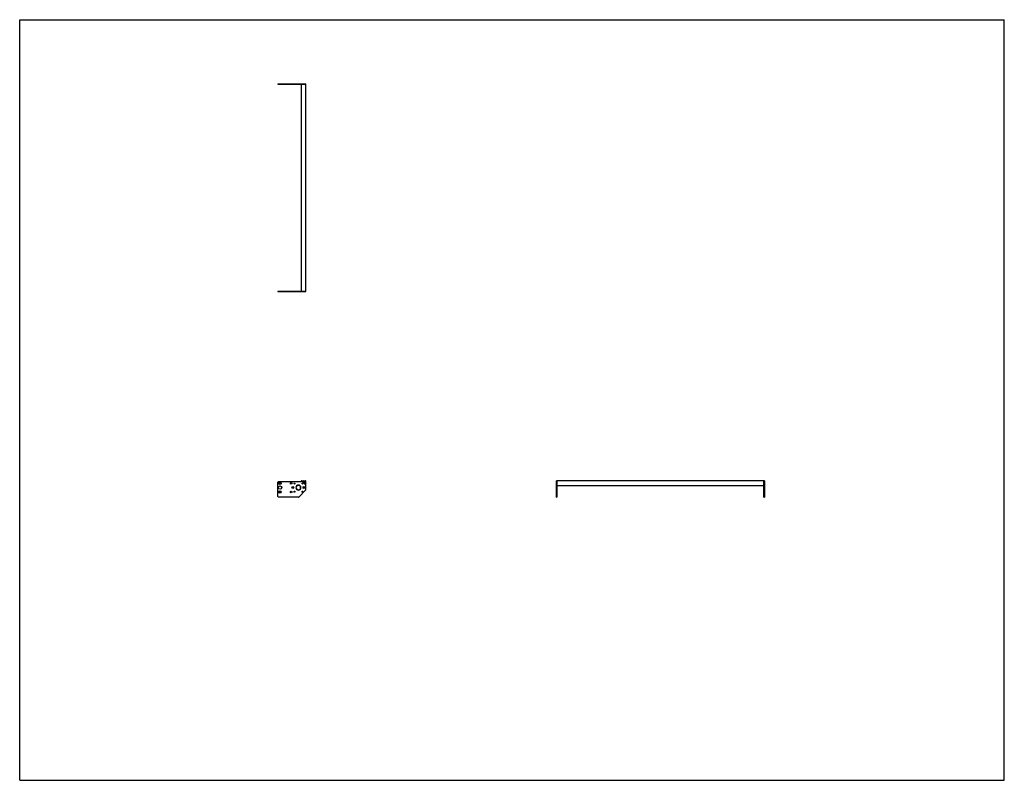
# Model space of a CAD drawing. Header units: inches. Extents: x 0 to 220, y 0 to 170.
import ezdxf

# ---------------------------------------------------------------- set-up
doc = ezdxf.new("R2010")
doc.units = ezdxf.units.IN
doc.header["$LTSCALE"] = 12.1
doc.header["$MEASUREMENT"] = 0
doc.layers.get('0').update_dxf_attribs({"linetype": 'CONTINUOUS'})
for name, color, linetype in [('350539_WW_350539_46_BL3', 7, 'CONTINUOUS'), ('350540_BL0', 7, 'CONTINUOUS'), ('350541_BL4', 7, 'CONTINUOUS'), ('9304XXM_930410M_BL1', 7, 'CONTINUOUS'), ('9304XXM_930410M_BL2', 7, 'CONTINUOUS'), ('9304XXM_930410M_BL5', 7, 'CONTINUOUS'), ('9304XXM_930410M_BL6', 7, 'CONTINUOUS')]:
    doc.layers.add(name, color=color, linetype=linetype)

# ---------------------------------------------------------------- blocks, each defined once
blk = doc.blocks.new('350540_BL0', base_point=(88.86, 86.31))
at = {"layer": '350540_BL0', "color": 7, "linetype": 'CONTINUOUS'}
for p, q in [((57.69, 109.34), (62.91, 109.34)), ((57.69, 109.34), (57.69, 109.22)), ((57.69, 109.22), (63.91, 109.22)), ((62.97, 109.34), (62.97, 109.22)), ((63.15, 109.34), (63.91, 109.34)), ((63.91, 109.22), (63.91, 109.34)), ((57.69, 63.41), (57.69, 66.65)), ((57.82, 66.78), (62.97, 66.78)), ((63.12, 66.93), (62.97, 66.78)), ((63.15, 66.94), (63.88, 66.94)), ((63.91, 64.94), (63.91, 66.91)), ((119.91, 63.29), (119.91, 66.94)), ((120.03, 66.94), (119.91, 66.94)), ((120.03, 66.94), (120.03, 63.29)), ((62.25, 65.98), (62.25, 65.92)), ((62.25, 64.92), (62.25, 64.86)), ((62.31, 65.92), (62.31, 65.98)), ((62.31, 64.86), (62.31, 64.92)), ((62.34, 63.32), (63.88, 64.86)), ((62.25, 63.29), (57.82, 63.29)), ((119.91, 63.29), (120.03, 63.29))]:
    blk.add_line(p, q, dxfattribs=at)
for centre, radius in [((58.17, 66.39), 0.27), ((58.17, 66.39), 0.149), ((60.66, 66.39), 0.164), ((61.38, 66.32), 0.125), ((63.19, 66.32), 0.125), ((58.17, 65.42), 0.375), ((58.17, 64.45), 0.27), ((58.17, 64.45), 0.149), ((60.66, 64.45), 0.164), ((61.03, 65.42), 0.226), ((61.03, 65.42), 0.11), ((61.38, 64.51), 0.125), ((63.19, 64.51), 0.125), ((63.53, 65.42), 0.226), ((63.53, 65.42), 0.11)]:
    blk.add_circle(centre, radius, dxfattribs=at)
for centre, radius, start, end in [((57.82, 66.65), 0.125, 90, 180), ((63.15, 66.91), 0.03, 90, 135), ((63.39, 66.78), 0.181, 118.171, 61.829), ((63.75, 66.38), 0.181, 28.171, 331.829), ((63.88, 66.91), 0.03, 0, 90), ((62.28, 65.42), 0.562, 93.0572, 266.9428), ((62.28, 65.42), 0.5, 93.4398, 266.5602), ((62.28, 65.42), 0.562, 273.0572, 86.9428), ((62.28, 65.42), 0.5, 273.4398, 86.5602), ((63.79, 64.94), 0.125, 315, 360), ((57.82, 63.41), 0.125, 180, 270), ((62.25, 63.41), 0.125, 270, 315)]:
    blk.add_arc(centre, radius, start, end, dxfattribs=at)
for points in [[(63.34, 109.23), (63.33, 109.22), (63.32, 109.22), (63.31, 109.22)], [(63.48, 109.22), (63.47, 109.22), (63.46, 109.22), (63.45, 109.23)], [(119.92, 66.43), (119.92, 66.44), (119.91, 66.45), (119.91, 66.46)], [(119.91, 66.29), (119.91, 66.3), (119.92, 66.31), (119.92, 66.32)]]:
    blk.add_open_spline(points, degree=3, dxfattribs=at)
for points, knots in [([(63.45, 109.23), (63.44, 109.23), (63.42, 109.23), (63.39, 109.24), (63.36, 109.23), (63.35, 109.23), (63.34, 109.23)], [0, 0, 0, 0, 0.250022, 0.5, 0.749977, 1, 1, 1, 1]), ([(119.93, 66.38), (119.93, 66.39), (119.93, 66.41), (119.92, 66.42), (119.92, 66.43)], [0, 0, 0, 0, 0.499981, 1, 1, 1, 1]), ([(119.92, 66.32), (119.92, 66.33), (119.93, 66.35), (119.93, 66.37), (119.93, 66.38)], [0, 0, 0, 0, 0.500019, 1, 1, 1, 1])]:
    blk.add_open_spline(points, degree=3, knots=knots, dxfattribs=at)
blk = doc.blocks.new('9304XXM_930410M_BL1', base_point=(63.39, 87.92))
at = {"layer": '9304XXM_930410M_BL1', "color": 7, "linetype": 'CONTINUOUS'}
for p, q in [((63.45, 109.23), (63.34, 109.23)), ((63.34, 66.81), (63.39, 66.83)), ((63.34, 66.75), (63.34, 66.81)), ((63.39, 66.72), (63.34, 66.75)), ((63.39, 66.83), (63.44, 66.81)), ((63.44, 66.75), (63.39, 66.72)), ((63.44, 66.81), (63.44, 66.75))]:
    blk.add_line(p, q, dxfattribs=at)
for radius in [0.157, 0.0568]:
    blk.add_circle((63.39, 66.78), radius, dxfattribs=at)
blk = doc.blocks.new('9304XXM_930410M_BL2', base_point=(91.76, 66.38))
at = {"layer": '9304XXM_930410M_BL2', "color": 7, "linetype": 'CONTINUOUS'}
for p, q in [((63.7, 66.41), (63.75, 66.43)), ((63.7, 66.35), (63.7, 66.41)), ((63.75, 66.32), (63.7, 66.35)), ((63.75, 66.43), (63.8, 66.41)), ((63.8, 66.35), (63.75, 66.32)), ((63.8, 66.41), (63.8, 66.35)), ((119.92, 66.32), (119.92, 66.43))]:
    blk.add_line(p, q, dxfattribs=at)
for radius in [0.157, 0.0568]:
    blk.add_circle((63.75, 66.38), radius, dxfattribs=at)
blk = doc.blocks.new('350539_WW_350539_46_BL3', base_point=(114.59, 110.73))
at = {"layer": '350539_WW_350539_46_BL3', "color": 7, "linetype": 'CONTINUOUS'}
for p, q in [((62.91, 155.57), (62.91, 109.34)), ((62.91, 155.57), (63.91, 155.57)), ((63.91, 109.34), (63.91, 155.57)), ((62.91, 109.34), (63.91, 109.34)), ((62.94, 66.94), (63.15, 66.94)), ((120.03, 65.9), (120.03, 66.94)), ((166.27, 66.94), (120.03, 66.94)), ((166.27, 66.94), (166.27, 65.9)), ((120.03, 65.9), (166.27, 65.9))]:
    blk.add_line(p, q, dxfattribs=at)
for centre, radius, start, end in [((62.94, 66.91), 0.03, 90, 246.0797), ((62.28, 65.42), 1.6, 62.2096, 66.0797)]:
    blk.add_arc(centre, radius, start, end, dxfattribs=at)
blk = doc.blocks.new('350541_BL4', base_point=(112.04, 109.49))
at = {"layer": '350541_BL4', "color": 7, "linetype": 'CONTINUOUS'}
for p, q in [((57.69, 155.69), (57.69, 155.57)), ((57.69, 155.69), (63.91, 155.69)), ((57.69, 155.57), (62.91, 155.57)), ((62.97, 155.69), (62.97, 155.57)), ((63.12, 155.57), (63.91, 155.57)), ((63.91, 155.57), (63.91, 155.69)), ((166.39, 66.94), (166.27, 66.94)), ((166.27, 63.29), (166.27, 66.94)), ((166.39, 66.94), (166.39, 63.29)), ((166.27, 63.29), (166.39, 63.29))]:
    blk.add_line(p, q, dxfattribs=at)
for points in [[(63.31, 155.69), (63.32, 155.69), (63.33, 155.68), (63.34, 155.68)], [(63.45, 155.68), (63.46, 155.68), (63.47, 155.69), (63.48, 155.69)], [(166.39, 66.46), (166.38, 66.45), (166.38, 66.44), (166.37, 66.43)], [(166.37, 66.32), (166.38, 66.31), (166.38, 66.3), (166.39, 66.29)]]:
    blk.add_open_spline(points, degree=3, dxfattribs=at)
for points, knots in [([(63.34, 155.68), (63.35, 155.68), (63.36, 155.67), (63.39, 155.67), (63.42, 155.67), (63.44, 155.68), (63.45, 155.68)], [0, 0, 0, 0, 0.250023, 0.5, 0.749978, 1, 1, 1, 1]), ([(166.37, 66.43), (166.37, 66.42), (166.37, 66.41), (166.36, 66.39), (166.36, 66.38)], [0, 0, 0, 0, 0.500019, 1, 1, 1, 1]), ([(166.36, 66.38), (166.36, 66.37), (166.37, 66.35), (166.37, 66.33), (166.37, 66.32)], [0, 0, 0, 0, 0.499981, 1, 1, 1, 1])]:
    blk.add_open_spline(points, degree=3, knots=knots, dxfattribs=at)
blk = doc.blocks.new('9304XXM_930410M_BL5', base_point=(63.39, 155.68))
at = {"layer": '9304XXM_930410M_BL5', "color": 7, "linetype": 'CONTINUOUS'}
blk.add_line((63.34, 155.68), (63.45, 155.68), dxfattribs=at)
blk = doc.blocks.new('9304XXM_930410M_BL6', base_point=(166.37, 66.38))
at = {"layer": '9304XXM_930410M_BL6', "color": 7, "linetype": 'CONTINUOUS'}
blk.add_line((166.37, 66.43), (166.37, 66.32), dxfattribs=at)

msp = doc.modelspace()

# ---------------------------------------------------------------- linework, layer by layer
at = {"color": 7, "linetype": 'CONTINUOUS'}
for p, q in [((0, 0), (0, 170)), ((0, 170), (220, 170)), ((220, 0), (220, 170)), ((0, 0), (220, 0))]:
    msp.add_line(p, q, dxfattribs=at)

# ---------------------------------------------------------------- block references
at = {"layer": '350539_WW_350539_46_BL3'}
msp.add_blockref('350539_WW_350539_46_BL3', (114.59, 110.73), dxfattribs=at)
at = {"layer": '350540_BL0'}
msp.add_blockref('350540_BL0', (88.86, 86.31), dxfattribs=at)
at = {"layer": '350541_BL4'}
msp.add_blockref('350541_BL4', (112.04, 109.49), dxfattribs=at)
at = {"layer": '9304XXM_930410M_BL1'}
msp.add_blockref('9304XXM_930410M_BL1', (63.39, 87.92), dxfattribs=at)
at = {"layer": '9304XXM_930410M_BL2'}
msp.add_blockref('9304XXM_930410M_BL2', (91.76, 66.38), dxfattribs=at)
at = {"layer": '9304XXM_930410M_BL5'}
msp.add_blockref('9304XXM_930410M_BL5', (63.39, 155.68), dxfattribs=at)
at = {"layer": '9304XXM_930410M_BL6'}
msp.add_blockref('9304XXM_930410M_BL6', (166.37, 66.38), dxfattribs=at)

doc.saveas('drawing.dxf')
